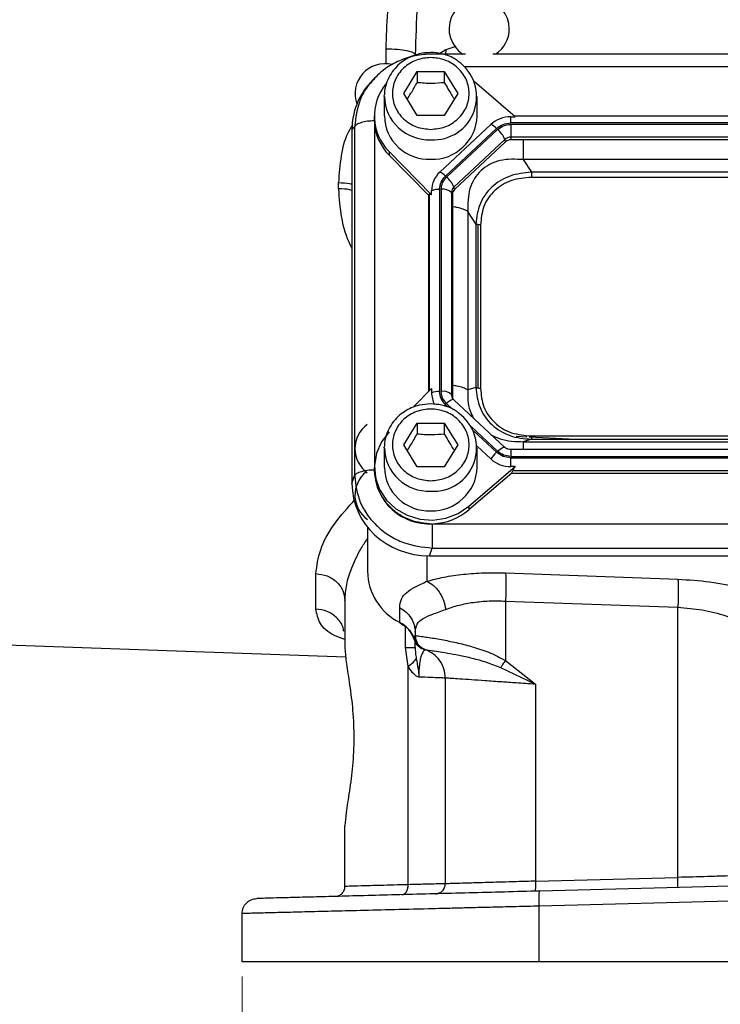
# Model space of a CAD drawing. Header units: inches. Extents: x 0.6 to 16.3, y 0.2 to 11.5.
# Tile 12 of 17: x 10.3 to 12.2, y 4.2 to 6.9. Entities that reach past the tile are written whole.
import ezdxf

# ---------------------------------------------------------------- set-up
doc = ezdxf.new("R2010")
doc.units = ezdxf.units.IN
doc.header["$MEASUREMENT"] = 0
doc.styles.add('SLDTEXTSTYLE0', font='TXT', dxfattribs={"width": 0.75})
doc.dimstyles.new('SLDDIMSTYLE1', dxfattribs={"dimtxt": 0.137795, "dimasz": 0.14, "dimexe": 0, "dimexo": 0.0625, "dimgap": 0.034449, "dimtad": 0, "dimdec": 1, "dimlfac": 1.5, "dimrnd": 1e-09, "dimzin": 12, "dimdsep": 46, "dimtxsty": 'SLDTEXTSTYLE0', "dimblk1": 'CLOSED', "dimblk2": 'CLOSED', "dimsah": 1, "dimcen": 0.09, "dimadec": 0, "dimazin": 3, "dimtfac": 1, "dimtdec": 1, "dimtofl": 0, "dimtmove": 0, "dimatfit": 3, "dimldrblk": 'CLOSED', "dimfxl": 0, "dimfrac": 2, "dimtolj": 1, "dimtzin": 12, "dimarcsym": 0})

# ---------------------------------------------------------------- blocks, each defined once
blk = doc.blocks.new('_Closed')
at = {"color": 0, "linetype": 'ByBlock', "lineweight": -2}
for p, q in [((-1, 0.166667), (0, 0)), ((-1, 0.166667), (-1, -0.166667)), ((0, 0), (-1, -0.166667)), ((0, 0), (-1, 0))]:
    blk.add_line(p, q, dxfattribs=at)
blk = doc.blocks.new('_D_11')
at = {"color": 7, "linetype": 'Continuous', "lineweight": 0}
for p, q in [((10.9187, 4.3153), (10.9187, 3.9189)), ((14.1721, 4.3153), (14.1721, 3.9189)), ((12.9678, 4.1568), (12.9258, 4.1568)), ((12.9258, 4.1568), (12.9258, 3.938)), ((13.2732, 4.1568), (13.3152, 4.1568)), ((13.3152, 4.1568), (13.3152, 3.938)), ((10.9187, 3.9583), (12.805, 3.9583)), ((14.1721, 3.9583), (13.436, 3.9583)), ((12.9258, 3.938), (12.9678, 3.938)), ((13.3152, 3.938), (13.2732, 3.938))]:
    blk.add_line(p, q, dxfattribs=at)
at = {"color": 7, "linetype": 'Continuous', "lineweight": 18, "xscale": 0.14, "yscale": 0.14, "rotation": 180.0000000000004}
blk.add_blockref('_Closed', (10.9187, 3.9583, -0.2952), dxfattribs=at)
at = {"color": 7, "linetype": 'Continuous', "lineweight": 18, "xscale": 0.14, "yscale": 0.14}
blk.add_blockref('_Closed', (14.1721, 3.9583, -0.2952), dxfattribs=at)
at = {"color": 7, "linetype": 'Continuous', "lineweight": 18, "char_height": 0.1378, "attachment_point": 1, "style": 'SLDTEXTSTYLE0'}
for s, insert in [('124', (12.9678, 4.1156)), ('4.9', (12.9932, 3.9095))]:
    blk.add_mtext(s, dxfattribs=dict(at, insert=insert))

msp = doc.modelspace()

# ---------------------------------------------------------------- linework, layer by layer
at = {"color": 8, "linetype": 'Continuous', "lineweight": 25}
for p, q in [((11.3015, 6.7404), (11.3015, 6.7799)), ((11.4601, 6.7771), (11.4414, 6.766)), ((11.4601, 6.7771), (11.4588, 6.766)), ((11.4863, 6.7856), (11.4601, 6.7771)), ((13.5792, 6.7318), (11.5105, 6.7318)), ((11.2702, 6.5863), (11.2702, 5.6734)), ((11.4161, 6.3935), (11.4161, 5.8711)), ((11.4593, 5.8346), (11.4667, 5.8277)), ((11.4622, 5.8373), (11.4781, 5.8225)), ((11.5277, 5.7762), (11.5977, 5.7108)), ((11.5333, 5.7655), (11.5948, 5.7081)), ((11.6326, 5.7153), (11.6326, 5.6973)), ((11.41, 5.4331), (11.41, 5.3654)), ((11.353, 5.1894), (11.353, 5.2448))]:
    msp.add_line(p, q, dxfattribs=at)
at = {"color": 7, "linetype": 'Continuous', "lineweight": 25}
for p, q in [((11.5122, 6.766), (11.4238, 6.766)), ((13.5055, 6.766), (11.5853, 6.766)), ((11.2672, 6.6985), (11.2596, 6.6901)), ((11.2713, 6.7017), (11.2679, 6.6978)), ((11.3481, 6.6612), (11.3841, 6.7194)), ((11.3841, 6.7194), (11.4561, 6.7194)), ((11.3841, 6.7194), (11.3841, 6.6907)), ((11.4561, 6.7194), (11.4921, 6.6612)), ((11.4561, 6.7194), (11.4561, 6.6907)), ((11.6445, 6.5994), (11.5363, 6.6919)), ((11.2967, 6.6535), (11.2968, 6.6582)), ((11.2967, 6.6535), (11.2967, 6.6014)), ((11.3841, 6.603), (11.3481, 6.6612)), ((11.4921, 6.6612), (11.4561, 6.603)), ((11.5434, 6.6014), (11.5434, 6.6535)), ((11.2701, 6.6014), (11.2701, 6.5919)), ((11.2701, 6.5919), (11.2701, 6.5884)), ((11.4561, 6.603), (11.3841, 6.603)), ((11.6326, 6.5994), (11.6445, 6.5994)), ((11.6326, 6.583), (11.6326, 6.5994)), ((13.4474, 6.6009), (11.6427, 6.6009)), ((11.2177, 6.5726), (11.2107, 6.565)), ((11.2177, 6.5726), (11.2177, 5.646)), ((11.5797, 6.5789), (11.4442, 6.4524)), ((11.5948, 6.5684), (11.4593, 6.4419)), ((11.5977, 6.5657), (11.4622, 6.4392)), ((13.4575, 6.583), (11.6326, 6.583)), ((13.4575, 6.5792), (11.6326, 6.5792)), ((11.6326, 6.5792), (11.6326, 6.5451)), ((11.2107, 6.565), (11.2107, 5.6255)), ((11.6172, 6.5392), (11.4817, 6.4127)), ((11.6189, 6.5328), (11.6172, 6.5392)), ((13.4575, 6.5451), (11.6326, 6.5451)), ((11.6326, 6.5451), (11.6326, 6.538)), ((11.6189, 6.5328), (11.4834, 6.4062)), ((13.4575, 6.538), (11.6326, 6.538)), ((11.3095, 6.5068), (11.4222, 6.3919)), ((11.3095, 6.5068), (11.3095, 6.4973)), ((11.4137, 6.3911), (11.3095, 6.4973)), ((11.666, 6.4854), (11.6874, 6.4522)), ((13.4241, 6.4854), (11.666, 6.4854)), ((13.4028, 6.4522), (11.6874, 6.4522)), ((13.4028, 6.4384), (11.6874, 6.4384)), ((11.1749, 6.4081), (11.1749, 6.4244)), ((11.4834, 6.4062), (11.4817, 6.4127)), ((11.4137, 6.3911), (11.4161, 6.3935)), ((11.4137, 6.3911), (11.4137, 5.8687)), ((11.4222, 6.3919), (11.4222, 6.403)), ((11.4437, 6.4066), (11.4437, 5.8699)), ((11.4478, 6.4066), (11.4478, 5.8699)), ((11.4753, 6.3983), (11.4753, 5.8616)), ((11.4777, 6.3935), (11.4753, 6.3983)), ((11.4777, 6.3935), (11.4777, 5.8567)), ((11.5188, 6.3479), (11.5188, 5.8736)), ((11.5401, 6.3147), (11.5188, 6.3479)), ((11.5401, 6.3147), (11.5401, 5.8803)), ((11.5454, 6.3129), (11.5454, 5.8784)), ((11.5523, 6.3122), (11.5523, 5.8778)), ((11.4222, 5.8774), (11.3733, 5.8275)), ((11.4222, 5.8774), (11.4222, 5.8663)), ((11.4777, 5.8567), (11.4753, 5.8616)), ((11.5401, 5.8803), (11.5188, 5.8736)), ((11.4789, 5.8483), (11.4774, 5.853)), ((11.4778, 5.8522), (11.4774, 5.853)), ((11.6168, 5.7212), (11.4813, 5.8477)), ((11.3481, 5.7276), (11.3841, 5.7858)), ((11.3841, 5.7858), (11.4561, 5.7858)), ((11.3841, 5.7858), (11.3841, 5.7571)), ((11.4561, 5.7858), (11.4921, 5.7276)), ((11.4561, 5.7858), (11.4561, 5.7571)), ((11.6753, 5.7483), (11.6468, 5.7497)), ((11.6874, 5.7428), (11.666, 5.7361)), ((11.666, 5.7361), (13.4241, 5.7361)), ((11.787, 5.7428), (11.6817, 5.748)), ((11.6874, 5.7516), (13.4028, 5.7516)), ((11.6874, 5.7428), (13.4028, 5.7428)), ((11.2967, 5.7199), (11.2968, 5.7246)), ((11.2967, 5.7199), (11.2967, 5.6679)), ((11.3841, 5.6694), (11.3481, 5.7276)), ((11.4921, 5.7276), (11.4561, 5.6694)), ((11.5433, 5.7243), (11.5797, 5.6904)), ((11.5434, 5.6679), (11.5434, 5.7199)), ((13.4575, 5.7153), (11.6326, 5.7153)), ((11.6326, 5.6973), (13.4575, 5.6973)), ((11.6326, 5.6699), (11.6326, 5.6935)), ((11.6326, 5.6935), (13.4575, 5.6935)), ((11.2701, 5.6679), (11.2701, 5.6583)), ((11.4561, 5.6694), (11.3841, 5.6694)), ((11.5214, 5.5646), (11.6445, 5.6699)), ((11.6352, 5.6524), (11.5214, 5.5551)), ((11.6445, 5.6699), (11.6326, 5.6699)), ((11.6352, 5.6524), (11.6378, 5.6595)), ((11.6352, 5.6524), (13.455, 5.6524)), ((11.6378, 5.6595), (13.4523, 5.6595)), ((11.2107, 5.6255), (11.2177, 5.646)), ((11.5214, 5.5646), (11.5214, 5.5551)), ((11.2521, 5.5091), (11.2521, 5.3919)), ((11.426, 5.5184), (13.6641, 5.5184)), ((11.4169, 5.433), (11.4238, 5.4536)), ((11.4238, 5.4536), (13.6663, 5.4536)), ((11.4169, 5.433), (13.6732, 5.433)), ((11.1149, 5.2917), (11.1149, 5.3857)), ((11.6188, 5.3875), (12.0767, 5.371)), ((11.1921, 5.3145), (11.1921, 5.1865)), ((11.6188, 5.3129), (12.0767, 5.2964)), ((11.6188, 5.3129), (11.6188, 5.1552)), ((11.3377, 5.256), (11.3377, 5.2951)), ((12.0767, 4.5787), (12.0767, 5.2964)), ((11.3753, 5.2123), (11.3787, 5.2214)), ((11.3784, 5.2218), (11.3789, 5.2157)), ((11.3787, 5.2299), (11.3787, 5.2214)), ((11.3788, 5.2214), (11.3787, 5.2214)), ((11.3815, 5.2065), (11.3829, 5.2033)), ((10.1843, 5.2002), (11.1941, 5.1649)), ((11.3601, 5.14), (11.353, 5.1894)), ((11.3968, 5.1867), (11.3977, 5.1865)), ((11.403, 5.1845), (11.4054, 5.1837)), ((11.4054, 5.1837), (11.4054, 5.1837)), ((11.6188, 5.1552), (11.6988, 5.0917)), ((11.3601, 4.5595), (11.3601, 5.14)), ((11.6056, 5.1361), (11.6988, 5.0917)), ((11.4587, 5.1083), (11.4587, 4.5619)), ((11.6988, 5.0917), (11.6988, 4.5688)), ((11.1921, 4.5549), (11.1921, 4.7162)), ((11.6988, 4.5688), (12.0767, 4.5787)), ((12.5454, 4.5643), (11.7095, 4.5425)), ((12.5454, 4.5244), (11.7085, 4.5025)), ((11.7085, 4.3547), (11.7085, 4.5025)), ((10.9187, 4.3547), (10.9187, 4.4828)), ((12.5454, 4.3547), (11.7085, 4.3547))]:
    msp.add_line(p, q, dxfattribs=at)
at = {"color": 8, "linetype": 'Continuous', "lineweight": 25, "flags": 128}
for points in [[(11.4559, 5.8313), (11.4572, 5.8325), (11.4593, 5.8346)], [(11.5977, 5.7108), (11.6012, 5.7138), (11.6045, 5.7165), (11.6076, 5.7187), (11.6105, 5.7203), (11.6129, 5.7214), (11.6149, 5.7218), (11.6163, 5.7216), (11.6168, 5.7212)]]:
    msp.add_lwpolyline(points, dxfattribs=at)
at = {"color": 7, "linetype": 'Continuous', "lineweight": 25, "flags": 128}
for points in [[(11.3095, 5.7625), (11.2889, 5.7358), (11.2756, 5.7055), (11.2702, 5.673), (11.273, 5.6403), (11.2839, 5.6091), (11.3023, 5.5811), (11.3272, 5.5579), (11.3571, 5.5407), (11.3906, 5.5306), (11.4256, 5.5279), (11.4603, 5.533), (11.4929, 5.5454), (11.5214, 5.5646)], [(11.339, 5.2546), (11.3384, 5.2545), (11.3378, 5.2549), (11.3377, 5.256)]]:
    msp.add_lwpolyline(points, dxfattribs=at)
at = {"color": 7, "linetype": 'Continuous', "lineweight": 25}
for centre, radius, start, end in [((11.5487, 6.833), 0.08, 0, 236.8772), ((11.5487, 6.833), 0.08, 303.1228, 0), ((11.2987, 6.6604), 0.08, 76.5659, 200.2465), ((11.4274, 6.6526), 0.1145, 266.3313, 54.9328), ((11.4038, 6.6014), 0.1336, 139.9835, 225.0625), ((11.415, 6.6045), 0.1183, 181.4731, 272.4617), ((11.4239, 6.6059), 0.1196, 268.1802, 357.885), ((11.6322, 6.5218), 0.0776, 89.6933, 132.5899), ((11.4054, 6.5928), 0.1354, 182.7504, 224.87), ((11.5596, 6.5341), 0.0492, 44.2745, 65.9509), ((11.5507, 6.5106), 0.0724, 23.2239, 49.4763), ((11.6325, 6.5226), 0.0225, 89.6933, 132.5899), ((11.6325, 6.518), 0.02, 89.6933, 132.5899), ((11.4899, 6.4026), 0.0676, 132.5248, 179.6232), ((11.4241, 6.4075), 0.0492, 44.2745, 65.9509), ((11.4152, 6.3841), 0.0724, 23.2239, 49.4763), ((11.495, 6.3982), 0.0196, 132.5248, 179.6232), ((11.4423, 6.3491), 0.0575, 88.5951, 110.3768), ((11.4525, 6.3723), 0.0347, 48.737, 97.7903), ((11.4952, 6.3934), 0.0175, 132.5248, 179.6232), ((11.4423, 5.8123), 0.0575, 88.5951, 110.3768), ((11.4884, 5.8664), 0.0661, 180.0874, 208.5201), ((11.4525, 5.8355), 0.0347, 48.737, 97.7903), ((11.4948, 5.8567), 0.0171, 180.1062, 209.1037), ((11.4795, 5.8453), 0.00302, 53.7112, 103.567), ((11.4274, 5.719), 0.1145, 266.3313, 54.9328), ((11.2987, 5.7179), 0.08, 126.5256, 233.8667), ((11.6632, 5.6344), 0.1005, 132.809, 146.1442), ((11.6322, 5.7475), 0.0776, 227.4101, 270.3067), ((11.2987, 5.5941), 0.08, 129.3079, 234.3147), ((11.4155, 5.6635), 0.1455, 182.0659, 273.2963), ((11.415, 5.6709), 0.1183, 181.4731, 272.4617), ((11.4239, 5.6723), 0.1196, 268.1802, 357.885), ((11.4209, 5.674), 0.1557, 271.8765, 310.1965), ((11.4064, 5.3942), 0.1543, 180.8345, 243.552), ((11.3033, 5.1882), 0.0759, 18.4792, 63.0936)]:
    msp.add_arc(centre, radius, start, end, dxfattribs=at)
at = {"color": 8, "linetype": 'Continuous', "lineweight": 25}
for centre, radius, start, end in [((11.415, 6.6566), 0.1183, 181.4731, 272.4617), ((11.4945, 5.8616), 0.0192, 180.0781, 206.5321), ((11.492, 5.8101), 0.0404, 109.0945, 137.6079), ((11.415, 5.723), 0.1183, 181.4731, 272.4617)]:
    msp.add_arc(centre, radius, start, end, dxfattribs=at)
at = {"color": 7, "linetype": 'Continuous', "lineweight": 25}
for centre, major_axis, ratio, start_param, end_param in [((11.4233, 6.559), (0.2087, -0.0437), 0.927683, 2.642019, 3.333612), ((11.4437, 6.3636), (-0.0275, 0.0299), 0.170211, 5.767586, 6.291275), ((11.6679, 5.6835), (0.0301, 0.0274), 0.184584, 2.276832, 2.800522), ((11.4233, 5.6315), (0.2087, 0.0437), 0.927683, 2.949574, 4.490212)]:
    msp.add_ellipse(centre, major_axis=major_axis, ratio=ratio, start_param=start_param, end_param=end_param, dxfattribs=at)
for points, knots in [([(11.3015, 6.7799), (11.3024, 6.8125), (11.3042, 6.8803), (11.3172, 6.9811), (11.3363, 7.0839), (11.3627, 7.195), (11.3979, 7.3168), (11.4415, 7.4478), (11.4742, 7.534), (11.4908, 7.5779)], [0, 0, 0, 0, 0.120024, 0.249205, 0.369646, 0.499267, 0.662186, 0.82805, 1, 1, 1, 1]), ([(11.5241, 7.5737), (11.5144, 7.5392), (11.4957, 7.4735), (11.4693, 7.3721), (11.4455, 7.273), (11.4213, 7.1594), (11.3996, 7.0349), (11.3825, 6.8983), (11.38, 6.8084), (11.3787, 6.7643)], [0, 0, 0, 0, 0.132284, 0.252771, 0.383718, 0.503747, 0.674408, 0.840586, 1, 1, 1, 1]), ([(11.4238, 6.7659), (11.4086, 6.7651), (11.3787, 6.7634), (11.3364, 6.7492), (11.2979, 6.7283), (11.2774, 6.7084), (11.2671, 6.6984)], [0, 0, 0, 0, 0.257168, 0.507045, 0.753763, 1, 1, 1, 1]), ([(11.4201, 6.7701), (11.4098, 6.7694), (11.3954, 6.7685), (11.3751, 6.7624), (11.3586, 6.7553), (11.3407, 6.7436), (11.3243, 6.7281), (11.3104, 6.7088), (11.301, 6.6859), (11.2964, 6.6685), (11.2971, 6.6591), (11.2971, 6.6583)], [0, 0, 0, 0, 0.1637296, 0.2294536, 0.3386525, 0.4526276, 0.5757214, 0.7057321, 0.8424154, 0.9862046, 1, 1, 1, 1]), ([(11.4201, 6.5659), (11.4072, 6.5672), (11.3875, 6.5692), (11.3637, 6.581), (11.3474, 6.5933), (11.3342, 6.6086), (11.3219, 6.6308), (11.3156, 6.6612), (11.3219, 6.6916), (11.3342, 6.7138), (11.3474, 6.729), (11.3637, 6.7414), (11.3875, 6.7529), (11.4201, 6.7587), (11.4526, 6.7529), (11.4764, 6.7414), (11.4927, 6.729), (11.506, 6.7138), (11.5183, 6.6916), (11.5245, 6.6612), (11.5183, 6.6308), (11.506, 6.6086), (11.4927, 6.5933), (11.4764, 6.581), (11.4526, 6.5692), (11.4329, 6.5672), (11.4201, 6.5659)], [0, 0, 0, 0, 0.0598642, 0.0920902, 0.125, 0.1579098, 0.1901358, 0.25, 0.3098642, 0.3420902, 0.375, 0.4079098, 0.4401358, 0.5, 0.5598642, 0.5920902, 0.625, 0.6579098, 0.6901358, 0.75, 0.8098642, 0.8420902, 0.875, 0.9079098, 0.9401358, 1, 1, 1, 1]), ([(11.4922, 6.7473), (11.4891, 6.7497), (11.4808, 6.7557), (11.466, 6.762), (11.4452, 6.7686), (11.4297, 6.7695), (11.4201, 6.7701)], [0, 0, 0, 0, 0.153534, 0.402987, 0.626001, 1, 1, 1, 1]), ([(11.3572, 6.6464), (11.3606, 6.6513), (11.3696, 6.6645), (11.3785, 6.6807), (11.3841, 6.6907)], [0, 0, 0, 0, 0.376375, 1, 1, 1, 1]), ([(11.3841, 6.6907), (11.3969, 6.6897), (11.421, 6.6877), (11.4449, 6.6898), (11.4561, 6.6907)], [0, 0, 0, 0, 0.534747, 1, 1, 1, 1]), ([(11.4561, 6.6907), (11.4625, 6.6791), (11.4715, 6.663), (11.4804, 6.65), (11.4829, 6.6463)], [0, 0, 0, 0, 0.718831, 1, 1, 1, 1]), ([(11.666, 6.4854), (11.645, 6.4865), (11.614, 6.4881), (11.5763, 6.4739), (11.5529, 6.4575), (11.535, 6.4353), (11.5186, 6.3991), (11.5187, 6.3685), (11.5188, 6.3479)], [0, 0, 0, 0, 0.257397, 0.381602, 0.5, 0.618394, 0.742603, 1, 1, 1, 1]), ([(11.6874, 6.4522), (11.6681, 6.4501), (11.6389, 6.4469), (11.6043, 6.4299), (11.5816, 6.4128), (11.5634, 6.3917), (11.5453, 6.3596), (11.5422, 6.3326), (11.5401, 6.3147)], [0, 0, 0, 0, 0.248977, 0.376059, 0.5, 0.623945, 0.751023, 1, 1, 1, 1]), ([(11.6874, 6.4384), (11.6694, 6.4369), (11.6424, 6.4346), (11.6102, 6.4194), (11.5893, 6.4038), (11.5726, 6.3843), (11.5563, 6.3542), (11.5539, 6.329), (11.5523, 6.3122)], [0, 0, 0, 0, 0.250062, 0.376147, 0.5, 0.62379, 0.749938, 1, 1, 1, 1]), ([(11.5401, 5.8803), (11.5422, 5.862), (11.5453, 5.8345), (11.5634, 5.8021), (11.5816, 5.7808), (11.6043, 5.7639), (11.6389, 5.7472), (11.6681, 5.7446), (11.6874, 5.7428)], [0, 0, 0, 0, 0.248977, 0.376059, 0.5, 0.623945, 0.751023, 1, 1, 1, 1]), ([(11.5523, 5.8778), (11.5539, 5.861), (11.5563, 5.8358), (11.5726, 5.8057), (11.5893, 5.7862), (11.6102, 5.7706), (11.6424, 5.7554), (11.6694, 5.7531), (11.6874, 5.7516)], [0, 0, 0, 0, 0.250062, 0.376147, 0.5, 0.62379, 0.749938, 1, 1, 1, 1]), ([(11.4201, 5.8365), (11.4098, 5.8358), (11.3954, 5.8349), (11.3751, 5.8288), (11.3586, 5.8217), (11.3407, 5.81), (11.3243, 5.7945), (11.3104, 5.7752), (11.301, 5.7524), (11.2964, 5.7349), (11.2971, 5.7255), (11.2971, 5.7247)], [0, 0, 0, 0, 0.16373, 0.229454, 0.338652, 0.452628, 0.575721, 0.705732, 0.842415, 0.986205, 1, 1, 1, 1]), ([(11.4922, 5.8138), (11.4891, 5.8161), (11.4808, 5.8222), (11.466, 5.8285), (11.4452, 5.835), (11.4297, 5.8359), (11.4201, 5.8365)], [0, 0, 0, 0, 0.1535343, 0.4029873, 0.6260013, 1, 1, 1, 1]), ([(11.4201, 5.6324), (11.4072, 5.6336), (11.3875, 5.6356), (11.3637, 5.6475), (11.3474, 5.6598), (11.3342, 5.675), (11.3219, 5.6972), (11.3156, 5.7276), (11.3219, 5.758), (11.3342, 5.7802), (11.3474, 5.7954), (11.3637, 5.8078), (11.3875, 5.8193), (11.4201, 5.8251), (11.4526, 5.8193), (11.4764, 5.8078), (11.4927, 5.7954), (11.506, 5.7802), (11.5183, 5.758), (11.5245, 5.7276), (11.5183, 5.6972), (11.506, 5.675), (11.4927, 5.6598), (11.4764, 5.6475), (11.4526, 5.6356), (11.4329, 5.6336), (11.4201, 5.6324)], [0, 0, 0, 0, 0.059864, 0.09209, 0.125, 0.15791, 0.190136, 0.25, 0.309864, 0.34209, 0.375, 0.40791, 0.440136, 0.5, 0.559864, 0.59209, 0.625, 0.65791, 0.690136, 0.75, 0.809864, 0.84209, 0.875, 0.90791, 0.940136, 1, 1, 1, 1]), ([(11.3572, 5.7128), (11.3606, 5.7178), (11.3696, 5.731), (11.3785, 5.7471), (11.3841, 5.7571)], [0, 0, 0, 0, 0.376375, 1, 1, 1, 1]), ([(11.3841, 5.7571), (11.3969, 5.7561), (11.421, 5.7541), (11.4449, 5.7562), (11.4561, 5.7571)], [0, 0, 0, 0, 0.534747, 1, 1, 1, 1]), ([(11.4561, 5.7571), (11.4625, 5.7456), (11.4715, 5.7294), (11.4804, 5.7164), (11.4829, 5.7127)], [0, 0, 0, 0, 0.718831, 1, 1, 1, 1]), ([(11.6326, 5.7153), (11.6301, 5.7155), (11.6266, 5.7158), (11.622, 5.7176), (11.619, 5.7193), (11.6174, 5.7208), (11.6169, 5.7214)], [0, 0, 0, 0, 0.401122, 0.567805, 0.846539, 1, 1, 1, 1]), ([(11.2714, 5.6558), (11.2733, 5.6397), (11.2762, 5.6139), (11.2944, 5.5823), (11.3141, 5.5594), (11.3386, 5.541), (11.3745, 5.5232), (11.4043, 5.5203), (11.4238, 5.5184)], [0, 0, 0, 0, 0.219463, 0.351506, 0.485911, 0.620316, 0.75236, 1, 1, 1, 1]), ([(11.2177, 5.646), (11.2206, 5.6221), (11.225, 5.5852), (11.2509, 5.5409), (11.2773, 5.5105), (11.3099, 5.4858), (11.3577, 5.4613), (11.3978, 5.4566), (11.4238, 5.4536)], [0, 0, 0, 0, 0.240418, 0.371173, 0.5, 0.62883, 0.759582, 1, 1, 1, 1]), ([(11.41, 5.3654), (11.4247, 5.3693), (11.4541, 5.3771), (11.506, 5.3844), (11.5613, 5.3885), (11.5998, 5.3878), (11.6188, 5.3875)], [0, 0, 0, 0, 0.25081, 0.503018, 0.753643, 1, 1, 1, 1]), ([(11.3377, 5.2951), (11.3385, 5.3031), (11.3401, 5.3188), (11.3544, 5.336), (11.3766, 5.35), (11.3991, 5.3604), (11.41, 5.3654)], [0, 0, 0, 0, 0.264157, 0.522892, 0.768297, 1, 1, 1, 1]), ([(11.41, 5.3654), (11.4158, 5.3622), (11.4275, 5.3558), (11.4427, 5.3378), (11.4545, 5.3156), (11.4583, 5.2991), (11.4601, 5.2908)], [0, 0, 0, 0, 0.2500778, 0.5, 0.7499222, 1, 1, 1, 1]), ([(12.0767, 5.371), (12.1051, 5.3692), (12.1634, 5.3654), (12.2462, 5.349), (12.3196, 5.3263), (12.3545, 5.307), (12.3718, 5.2974)], [0, 0, 0, 0, 0.240302, 0.491963, 0.748081, 1, 1, 1, 1]), ([(11.4601, 5.2908), (11.4715, 5.2948), (11.4937, 5.3025), (11.5332, 5.3099), (11.575, 5.3139), (11.6042, 5.3132), (11.6188, 5.3129)], [0, 0, 0, 0, 0.2579495, 0.5051687, 0.7536021, 1, 1, 1, 1]), ([(11.3787, 5.2299), (11.3797, 5.2376), (11.3815, 5.2529), (11.398, 5.2672), (11.4237, 5.2776), (11.448, 5.2864), (11.4601, 5.2908)], [0, 0, 0, 0, 0.254624, 0.504478, 0.751953, 1, 1, 1, 1]), ([(12.0767, 5.2964), (12.0983, 5.2946), (12.1429, 5.2908), (12.2059, 5.2743), (12.2616, 5.2515), (12.2879, 5.2324), (12.301, 5.2228)], [0, 0, 0, 0, 0.236626, 0.486583, 0.74399, 1, 1, 1, 1]), ([(11.339, 5.2546), (11.345, 5.2509), (11.3569, 5.2435), (11.3697, 5.2273), (11.377, 5.2134), (11.378, 5.2049), (11.3783, 5.203)], [0, 0, 0, 0, 0.304391, 0.607497, 0.909404, 1, 1, 1, 1]), ([(11.3753, 5.2123), (11.3761, 5.2095), (11.3778, 5.2039), (11.3828, 5.1964), (11.3898, 5.19), (11.3957, 5.1873), (11.3987, 5.1859)], [0, 0, 0, 0, 0.25192, 0.5031645, 0.7524956, 1, 1, 1, 1]), ([(11.3788, 5.2214), (11.3801, 5.2212), (11.3826, 5.2208), (11.3969, 5.2189), (11.4146, 5.2162), (11.433, 5.2133), (11.4582, 5.2088), (11.4912, 5.202), (11.5265, 5.1929), (11.5549, 5.1839), (11.584, 5.1734), (11.6049, 5.1625), (11.6188, 5.1552)], [0, 0, 0, 0, 0.128105, 0.255498, 0.342661, 0.425344, 0.503599, 0.634897, 0.754604, 0.818284, 0.878493, 1, 1, 1, 1]), ([(11.3788, 5.2214), (11.3792, 5.2168), (11.3802, 5.2076), (11.3869, 5.1964), (11.3955, 5.1882), (11.4021, 5.1852), (11.4054, 5.1837)], [0, 0, 0, 0, 0.279857, 0.559469, 0.779712, 1, 1, 1, 1]), ([(11.3795, 5.2128), (11.3796, 5.2126), (11.3798, 5.2116), (11.3801, 5.2106), (11.3804, 5.2097)], [0, 0, 0, 0, 0.128544, 1, 1, 1, 1]), ([(11.3804, 5.2097), (11.3806, 5.2089), (11.381, 5.2079), (11.3814, 5.2068), (11.3815, 5.2065)], [0, 0, 0, 0, 0.739835, 1, 1, 1, 1]), ([(11.1921, 5.1865), (11.193, 5.174), (11.1948, 5.1491), (11.2048, 5.0911), (11.2134, 5.0232), (11.2168, 4.9486), (11.2129, 4.8742), (11.2039, 4.8057), (11.1943, 4.7504), (11.1928, 4.7269), (11.1921, 4.7162)], [0, 0, 0, 0, 0.127196, 0.253543, 0.379269, 0.504568, 0.629874, 0.755639, 0.889456, 1, 1, 1, 1]), ([(11.3787, 5.1894), (11.3787, 5.1941), (11.3787, 5.1996), (11.3787, 5.2028), (11.3787, 5.2033)], [0, 0, 0, 0, 0.8431346, 1, 1, 1, 1]), ([(11.3787, 5.1894), (11.3789, 5.1845), (11.3791, 5.1773), (11.3804, 5.1675), (11.3811, 5.1628), (11.3815, 5.1605)], [0, 0, 0, 0, 0.522334, 0.760871, 1, 1, 1, 1]), ([(11.4054, 5.1837), (11.4049, 5.1835), (11.4039, 5.1829), (11.3983, 5.1771), (11.3938, 5.1655), (11.3908, 5.1525), (11.3891, 5.1368), (11.3884, 5.1223), (11.3883, 5.1147), (11.3883, 5.111)], [0, 0, 0, 0, 0.283904, 0.551843, 0.675742, 0.791716, 0.898725, 0.949878, 1, 1, 1, 1]), ([(11.3895, 5.1942), (11.3897, 5.1939), (11.3906, 5.1929), (11.3916, 5.192), (11.3924, 5.1913)], [0, 0, 0, 0, 0.261776, 1, 1, 1, 1]), ([(11.3991, 5.1862), (11.3993, 5.1861), (11.4001, 5.186), (11.4, 5.186), (11.3999, 5.1861)], [0, 0, 0, 0, 0.2093874, 1, 1, 1, 1]), ([(11.4007, 5.1853), (11.4008, 5.1852), (11.401, 5.1851), (11.4013, 5.1851), (11.4014, 5.185)], [0, 0, 0, 0, 0.499897, 1, 1, 1, 1]), ([(11.4054, 5.1837), (11.4086, 5.1833), (11.4133, 5.1827), (11.4388, 5.1791), (11.4637, 5.1751), (11.4944, 5.1695), (11.5295, 5.1616), (11.5673, 5.1516), (11.5929, 5.1412), (11.6056, 5.1361)], [0, 0, 0, 0, 0.24852, 0.373908, 0.499715, 0.625882, 0.752179, 0.877435, 1, 1, 1, 1]), ([(11.3815, 5.1605), (11.3824, 5.1553), (11.384, 5.1468), (11.386, 5.1358), (11.3871, 5.1285), (11.3877, 5.1235), (11.3882, 5.1179), (11.3883, 5.1139), (11.3883, 5.111)], [0, 0, 0, 0, 0.325331, 0.532943, 0.670464, 0.76414, 0.830272, 1, 1, 1, 1]), ([(11.6188, 5.1552), (11.6161, 5.1514), (11.6113, 5.1445), (11.6073, 5.1387), (11.6056, 5.1361)], [0, 0, 0, 0, 0.559513, 1, 1, 1, 1]), ([(11.3883, 5.111), (11.3868, 5.1114), (11.381, 5.1131), (11.3706, 5.1224), (11.3638, 5.1338), (11.3601, 5.14)], [0, 0, 0, 0, 0.139886, 0.5283282, 1, 1, 1, 1]), ([(11.4587, 5.1083), (11.4579, 5.1083), (11.4562, 5.1084), (11.4425, 5.1089), (11.4208, 5.1098), (11.3992, 5.1106), (11.3883, 5.111)], [0, 0, 0, 0, 0.241763, 0.489012, 0.741755, 1, 1, 1, 1]), ([(11.6988, 5.0917), (11.6896, 5.0924), (11.6723, 5.0936), (11.6482, 5.0952), (11.6275, 5.0967), (11.5989, 5.0986), (11.5644, 5.101), (11.5266, 5.1036), (11.4966, 5.1057), (11.4747, 5.1072), (11.4612, 5.1081), (11.4596, 5.1082), (11.4587, 5.1083)], [0, 0, 0, 0, 0.071806, 0.135932, 0.192375, 0.241135, 0.376865, 0.500493, 0.630191, 0.756664, 0.879928, 1, 1, 1, 1]), ([(12.301, 4.5852), (12.2882, 4.5848), (12.2614, 4.584), (12.2097, 4.5826), (12.1473, 4.5807), (12.1032, 4.5795), (12.0767, 4.5787)], [0, 0, 0, 0, 0.2378418, 0.5000445, 0.6986073, 1, 1, 1, 1]), ([(11.3601, 4.5595), (11.3346, 4.5588), (11.2848, 4.5574), (11.2326, 4.556), (11.1984, 4.5551), (11.1942, 4.5549), (11.1921, 4.5549)], [0, 0, 0, 0, 0.256485, 0.500028, 0.751903, 1, 1, 1, 1]), ([(11.3431, 4.5329), (11.3454, 4.5333), (11.35, 4.5343), (11.3556, 4.5404), (11.3595, 4.5492), (11.3599, 4.5561), (11.3601, 4.5595)], [0, 0, 0, 0, 0.250168, 0.5, 0.749831, 1, 1, 1, 1]), ([(11.4587, 4.5619), (11.4576, 4.5618), (11.4553, 4.5618), (11.436, 4.5613), (11.4055, 4.5606), (11.3754, 4.5599), (11.3601, 4.5595)], [0, 0, 0, 0, 0.238021, 0.484026, 0.738019, 1, 1, 1, 1]), ([(11.6988, 4.5688), (11.6815, 4.5683), (11.6508, 4.5674), (11.6104, 4.5663), (11.5783, 4.5653), (11.5512, 4.5645), (11.5233, 4.5637), (11.4965, 4.563), (11.4747, 4.5623), (11.4612, 4.5619), (11.4596, 4.5619), (11.4587, 4.5619)], [0, 0, 0, 0, 0.1356284, 0.2406661, 0.3325415, 0.419044, 0.5001726, 0.629903, 0.7564496, 0.8798144, 1, 1, 1, 1]), ([(11.7095, 4.5425), (11.6783, 4.5416), (11.6149, 4.54), (11.5207, 4.5375), (11.4271, 4.5351), (11.3364, 4.5327), (11.2511, 4.5304), (11.1739, 4.5284), (11.1068, 4.5267), (11.0512, 4.5252), (11.0085, 4.5241), (10.9789, 4.5233), (10.9609, 4.5228), (10.9588, 4.5228), (10.9577, 4.5228)], [0, 0, 0, 0, 0.0780394, 0.1583242, 0.2407101, 0.3262914, 0.412802, 0.5000536, 0.5873114, 0.6738107, 0.7593637, 0.8417373, 0.9219918, 1, 1, 1, 1]), ([(11.7085, 4.5025), (11.688, 4.502), (11.6485, 4.501), (11.592, 4.4996), (11.5404, 4.4983), (11.4938, 4.4971), (11.4521, 4.4961), (11.3904, 4.4945), (11.312, 4.4926), (11.2229, 4.4904), (11.1443, 4.4884), (11.0758, 4.4867), (11.018, 4.4853), (10.9663, 4.484), (10.9268, 4.483), (10.9214, 4.4828), (10.9187, 4.4828)], [0, 0, 0, 0, 0.048662, 0.093916, 0.13576, 0.174195, 0.209221, 0.240837, 0.332658, 0.419113, 0.500199, 0.587072, 0.672529, 0.756569, 0.879873, 1, 1, 1, 1])]:
    msp.add_open_spline(points, degree=3, knots=knots, dxfattribs=at)
for points in [[(11.3015, 6.7799), (11.3117, 6.7796), (11.3321, 6.779), (11.3576, 6.7754), (11.3753, 6.7703), (11.3776, 6.7663), (11.3787, 6.7643)], [(11.2701, 6.5884), (11.2639, 6.5882), (11.2515, 6.5877), (11.2353, 6.5842), (11.2228, 6.579), (11.2194, 6.5747), (11.2177, 6.5726)], [(11.5948, 6.5684), (11.6004, 6.5726), (11.6114, 6.5809), (11.6255, 6.5823), (11.6326, 6.583)], [(11.5977, 6.5657), (11.6028, 6.5695), (11.613, 6.5773), (11.6261, 6.5785), (11.6326, 6.5792)], [(11.4437, 6.4066), (11.4444, 6.4132), (11.4459, 6.4264), (11.4548, 6.4367), (11.4593, 6.4419)], [(11.4478, 6.4066), (11.4484, 6.4127), (11.4498, 6.4249), (11.4581, 6.4344), (11.4622, 6.4392)], [(11.6874, 6.4522), (11.6874, 6.4512), (11.6874, 6.4492), (11.6874, 6.4456), (11.6874, 6.4419), (11.6874, 6.4395), (11.6874, 6.4384)], [(11.5523, 6.3122), (11.551, 6.3123), (11.5486, 6.3123), (11.5452, 6.3129), (11.5422, 6.3137), (11.5408, 6.3144), (11.5401, 6.3147)], [(11.4593, 5.8346), (11.4548, 5.8398), (11.4459, 5.8501), (11.4444, 5.8633), (11.4437, 5.8699)], [(11.4622, 5.8373), (11.4581, 5.8421), (11.4498, 5.8516), (11.4484, 5.8638), (11.4478, 5.8699)], [(11.5523, 5.8778), (11.551, 5.8778), (11.5486, 5.8779), (11.5452, 5.8784), (11.5422, 5.8792), (11.5408, 5.8799), (11.5401, 5.8803)], [(11.6874, 5.7516), (11.6874, 5.7505), (11.6874, 5.7483), (11.6874, 5.7457), (11.6874, 5.7437), (11.6874, 5.7431), (11.6874, 5.7428)], [(11.6326, 5.6935), (11.6255, 5.6942), (11.6114, 5.6955), (11.6004, 5.7039), (11.5948, 5.7081)], [(11.6326, 5.6973), (11.6261, 5.6979), (11.613, 5.6992), (11.6028, 5.7069), (11.5977, 5.7108)], [(11.2177, 5.646), (11.2194, 5.6482), (11.2228, 5.6525), (11.2353, 5.6576), (11.2515, 5.6611), (11.2639, 5.6616), (11.2701, 5.6618)], [(11.4238, 5.5183), (11.4238, 5.5123), (11.4238, 5.5002), (11.4238, 5.4816), (11.4238, 5.4648), (11.4238, 5.4573), (11.4238, 5.4536)], [(11.1149, 5.3857), (11.1251, 5.3844), (11.1455, 5.3817), (11.1709, 5.3651), (11.1886, 5.3419), (11.1909, 5.3236), (11.1921, 5.3145)], [(11.6188, 5.3875), (11.6191, 5.384), (11.6196, 5.3769), (11.6198, 5.3587), (11.6196, 5.337), (11.6191, 5.3209), (11.6188, 5.3129)], [(12.0767, 5.371), (12.0769, 5.3675), (12.0774, 5.3604), (12.0776, 5.3423), (12.0774, 5.3205), (12.0769, 5.3044), (12.0767, 5.2964)], [(11.3377, 5.2951), (11.3436, 5.2915), (11.3554, 5.2841), (11.3684, 5.2681), (11.3771, 5.2497), (11.3782, 5.2365), (11.3787, 5.2299)], [(11.4054, 5.1837), (11.4017, 5.1854), (11.3942, 5.1889), (11.3856, 5.198), (11.3798, 5.2091), (11.3791, 5.2173), (11.3787, 5.2214)], [(11.353, 5.1894), (11.3568, 5.1894), (11.3645, 5.1894), (11.3725, 5.1894), (11.3778, 5.1894), (11.3784, 5.1894), (11.3787, 5.1894)], [(11.4587, 5.1083), (11.458, 5.1165), (11.4565, 5.1329), (11.445, 5.1551), (11.4279, 5.1734), (11.4129, 5.1803), (11.4054, 5.1837)], [(11.3601, 5.14), (11.3653, 5.1437), (11.3756, 5.151), (11.3795, 5.1573), (11.3815, 5.1605)], [(12.076, 4.552), (12.0762, 4.5525), (12.0765, 4.5533), (12.0768, 4.5594), (12.0769, 4.5682), (12.0767, 4.5752), (12.0767, 4.5787)], [(11.1661, 4.5282), (11.1695, 4.5287), (11.1764, 4.5297), (11.1849, 4.5359), (11.1909, 4.5446), (11.1917, 4.5514), (11.1921, 4.5549)], [(11.4328, 4.5352), (11.4362, 4.5357), (11.443, 4.5366), (11.4516, 4.5428), (11.4576, 4.5516), (11.4583, 4.5584), (11.4587, 4.5619)], [(11.6981, 4.5422), (11.6983, 4.5426), (11.6986, 4.5434), (11.6989, 4.5495), (11.699, 4.5583), (11.6989, 4.5653), (11.6988, 4.5688)], [(11.7085, 4.5025), (11.7083, 4.5077), (11.7081, 4.5182), (11.7083, 4.5314), (11.7087, 4.5406), (11.7092, 4.5418), (11.7095, 4.5425)], [(10.9187, 4.4828), (10.9193, 4.4879), (10.9205, 4.4982), (10.9294, 4.5113), (10.9423, 4.5206), (10.9525, 4.522), (10.9577, 4.5228)], [(11.7085, 4.3547), (11.656, 4.3547), (11.551, 4.3547), (11.4011, 4.3547), (11.2637, 4.3547), (11.144, 4.3547), (11.0459, 4.3547), (10.9738, 4.3547), (10.9274, 4.3547), (10.9216, 4.3547), (10.9187, 4.3547)]]:
    msp.add_open_spline(points, degree=3, dxfattribs=at)
at = {"color": 8, "linetype": 'Continuous', "lineweight": 25}
for points, knots in [([(11.2679, 6.6978), (11.2624, 6.6919), (11.2477, 6.676), (11.2254, 6.6349), (11.2207, 6.5971), (11.2177, 6.5726)], [0, 0, 0, 0, 0.173272, 0.464502, 1, 1, 1, 1]), ([(11.2127, 6.5783), (11.21, 6.5741), (11.1937, 6.5491), (11.1797, 6.4959), (11.1765, 6.4483), (11.1749, 6.4244)], [0, 0, 0, 0, 0.091298, 0.545962, 1, 1, 1, 1]), ([(11.666, 6.538), (11.666, 6.5331), (11.666, 6.5212), (11.666, 6.5027), (11.666, 6.4911), (11.666, 6.4854)], [0, 0, 0, 0, 0.262072, 0.631036, 1, 1, 1, 1]), ([(11.1749, 6.4244), (11.1854, 6.4241), (11.1985, 6.4237), (11.2087, 6.4209), (11.2107, 6.4203)], [0, 0, 0, 0, 0.803038, 1, 1, 1, 1]), ([(11.1749, 6.4081), (11.1765, 6.3824), (11.1799, 6.3308), (11.1959, 6.278), (11.2092, 6.2522), (11.2107, 6.2492)], [0, 0, 0, 0, 0.468198, 0.937372, 1, 1, 1, 1]), ([(11.2107, 6.4039), (11.2087, 6.4044), (11.1985, 6.4074), (11.1854, 6.4078), (11.1749, 6.4081)], [0, 0, 0, 0, 0.1969625, 1, 1, 1, 1]), ([(11.5188, 6.3479), (11.5148, 6.35), (11.5069, 6.3541), (11.4923, 6.3583), (11.4817, 6.3597), (11.4777, 6.3602)], [0, 0, 0, 0, 0.383142, 0.766285, 1, 1, 1, 1]), ([(11.5188, 5.8736), (11.5148, 5.8756), (11.5069, 5.8797), (11.4923, 5.8839), (11.4817, 5.8853), (11.4777, 5.8858)], [0, 0, 0, 0, 0.383142, 0.766285, 1, 1, 1, 1]), ([(11.5188, 5.8736), (11.5183, 5.8549), (11.5177, 5.8291), (11.5303, 5.8053), (11.5338, 5.7988)], [0, 0, 0, 0, 0.7231407, 1, 1, 1, 1]), ([(11.5823, 5.7535), (11.5895, 5.7501), (11.6156, 5.7376), (11.6449, 5.7368), (11.666, 5.7361)], [0, 0, 0, 0, 0.276861, 1, 1, 1, 1]), ([(11.666, 5.7361), (11.666, 5.7345), (11.666, 5.7311), (11.666, 5.7232), (11.666, 5.7166), (11.666, 5.7153)], [0, 0, 0, 0, 0.441544, 0.883087, 1, 1, 1, 1]), ([(11.1149, 5.3857), (11.1175, 5.4066), (11.1227, 5.4483), (11.1595, 5.5166), (11.2002, 5.5619), (11.2202, 5.5842)], [0, 0, 0, 0, 0.336832, 0.674685, 1, 1, 1, 1]), ([(11.1921, 5.3145), (11.193, 5.3284), (11.1948, 5.3563), (11.2097, 5.4025), (11.2289, 5.4437), (11.246, 5.4699), (11.2521, 5.4791)], [0, 0, 0, 0, 0.2722154, 0.5434665, 0.8393263, 1, 1, 1, 1]), ([(11.1921, 5.2106), (11.1823, 5.2141), (11.1512, 5.2253), (11.1226, 5.2517), (11.1174, 5.2784), (11.1149, 5.2917)], [0, 0, 0, 0, 0.18591, 0.59378, 1, 1, 1, 1]), ([(11.189, 5.2316), (11.1883, 5.2361), (11.1862, 5.2501), (11.1706, 5.2699), (11.1455, 5.2875), (11.1251, 5.2903), (11.1149, 5.2917)], [0, 0, 0, 0, 0.135204, 0.423469, 0.711735, 1, 1, 1, 1])]:
    msp.add_open_spline(points, degree=3, knots=knots, dxfattribs=at)

# ---------------------------------------------------------------- dimensions: what is measured, and where the dimension line sits
at = {"color": 7, "linetype": 'Continuous', "lineweight": 18}
dim = msp.add_linear_dim(base=(14.1721, 3.9583), p1=(10.9187, 4.3547), p2=(14.1721, 4.3547), dimstyle='SLDDIMSTYLE1', dxfattribs=at)
dim.commit()
dim.dimension.update_dxf_attribs({"geometry": '_D_11', "text_midpoint": (13.1205, 3.9583), "dimtype": 160})

doc.saveas('drawing.dxf')
